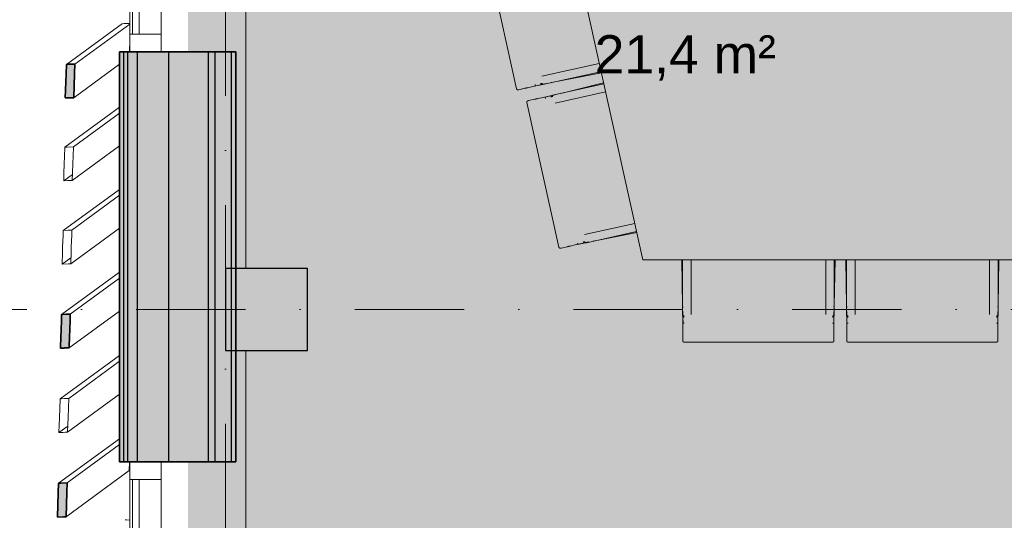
# Model space of a CAD drawing. Header units: millimetres. Extents: x -2530 to 151695, y -8763 to 71774.
# Tile 34 of 217: x 31538 to 35141, y 24015 to 25847. Entities that reach past the tile are written whole.
import ezdxf

# ---------------------------------------------------------------- set-up
doc = ezdxf.new("R2010")
doc.units = ezdxf.units.MM
doc.linetypes.add('RR_Level', pattern=[800, 400, -200, 0, -200])
for name, color, linetype, lineweight in [('A-AREA-____-IDEN', 2, 'Continuous', 13), ('A-AREA-____-PATT', 32, 'Continuous', 9), ('A-GLAZ-CURT-MCUT', 52, 'Continuous', 13), ('A-GLAZ-CURT-OTLN', 52, 'Continuous', 13), ('A-GLAZ-CWMG-MCUT', 51, 'Continuous', 13), ('A-GLAZ-CWMG-OTLN', 51, 'Continuous', 13), ('A-WALL-____-MCUT', 113, 'Continuous', 35), ('A-WALL-____-OTLN', 113, 'Continuous', 18), ('A-WALL-____-PATT', 111, 'Continuous', 35), ('I-FURN-____-OTLN', 30, 'Continuous', 13), ('S-COLS-____-MCUT', 52, 'Continuous', 25), ('S-COLS-____-OTLN', 52, 'Continuous', 18), ('S-GRID-____-OTLN', 1, 'Continuous', 9)]:
    doc.layers.add(name, color=color, linetype=linetype, lineweight=lineweight)
doc.styles.add('Arial_I', font='txt', dxfattribs={"height": 140})

# ---------------------------------------------------------------- blocks, each defined once
blk = doc.blocks.new('System Panel - HR__-556139-plot_V1 Copy 1')
at = {"layer": 'A-GLAZ-CURT-MCUT', "color": 250, "lineweight": 9}
for p, q in [((685, -22.5), (-685, -22.5)), ((-685, -22.5), (-685, -47.5)), ((685, -47.5), (685, -22.5)), ((-685, -47.5), (685, -47.5))]:
    blk.add_line(p, q, dxfattribs=at)
blk = doc.blocks.new('Rectangular Mullion - 65 x 114mm-464261-plot_V1 Copy 1')
at = {"layer": 'A-GLAZ-CWMG-OTLN', "color": 250, "lineweight": 9}
for p, q in [((31941.5, 25794.1), (31941.5, 27164.1)), ((32055.5, 25794.1), (32055.5, 27164.1))]:
    blk.add_line(p, q, dxfattribs=at)
blk = doc.blocks.new('Rectangular Mullion - 65 x 114mm-464267-plot_V1 Copy 1')
at = {"layer": 'A-GLAZ-CWMG-MCUT', "color": 250, "lineweight": 9}
for p, q in [((-65, 57), (0, 57)), ((-65, -57), (-65, 57)), ((0, 57), (0, -57)), ((0, -57), (-65, -57))]:
    blk.add_line(p, q, dxfattribs=at)
blk = doc.blocks.new('Rectangular Mullion - 65 x 114mm-464271-plot_V1 Copy 1')
at = {"layer": 'A-GLAZ-CWMG-MCUT', "color": 250, "lineweight": 9}
for p, q in [((0, 57), (-65, 57)), ((-65, 57), (-65, -57)), ((0, -57), (0, 57)), ((-65, -57), (0, -57))]:
    blk.add_line(p, q, dxfattribs=at)
blk = doc.blocks.new('027_Gilde - ATC_FacadeModel_rvt-1-plot_V1 Copy 1')
at = {"layer": 'A-WALL-____-MCUT', "lineweight": 5}
h = blk.add_hatch(color=67, dxfattribs=at)
h.paths.add_polyline_path([(34756.3, 16920.8), (34812.6, 16920.8), (34812.6, 16946), (34692.6, 16945.3), (34692.6, 16920.8), (34756.3, 16920.8)])
h.paths.add_polyline_path([(34386.8, 16920.8), (34450, 16920.8), (34450, 16946), (34330, 16945.3), (34330, 16920.8), (34343.1, 16920.8)])
h.paths.add_polyline_path([(34048.7, 16920.8), (34104.9, 16920.8), (34104.9, 16946), (33984.9, 16945.3), (33984.9, 16920.8), (34048.7, 16920.8)])
h.paths.add_polyline_path([(33399, 16920.8), (33477.9, 16920.8), (33477.9, 16946), (33443.8, 16945.4), (33443.8, 16936.5), (33378.8, 16936.8), (33377.2, 16946), (33317.9, 16945.4), (33317.9, 16920.8)])
h.paths.add_polyline_path([(33112.7, 16920.8), (33175.3, 16920.8), (33175.3, 16946), (33015.3, 16945.4), (33015.3, 16920.8), (33100.3, 16920.8)])
h.paths.add_polyline_path([(32537.1, 16920.9), (32635.8, 16920.9), (32635.8, 16946), (32506.3, 16945.5), (32506.3, 16936.5), (32441.3, 16936.8), (32441.3, 16944), (32435.8, 16944), (32435.8, 16920.9), (32493, 16920.9)])
h.paths.add_polyline_path([(32366.5, 16920.9), (32381.9, 16921.8), (32381.9, 16944), (32181.9, 16942.9), (32181.9, 16920.9), (32288.1, 16920.9)])
h.paths.add_polyline_path([(31961.8, 16920.9), (32149.3, 16921.8), (32149.3, 16944), (32132.5, 16944), (32132.5, 16936.5), (32067.5, 16937.1), (32067.5, 16950.9), (31949.3, 16949.9), (31949.3, 16935.9), (31949.3, 16934.9), (31949.3, 16920.9), (31969.1, 16921.4)])
h.paths.add_polyline_path([(31875.8, 16925.3), (31905.8, 16925.4), (31904, 17125.6), (31875.8, 17125.6), (31875.8, 16925.3)])
h.paths.add_polyline_path([(31804.1, 17101), (31834.5, 17101.7), (31834.5, 17282), (31834.5, 17282), (31834.5, 17304.1), (31804.1, 17303.3), (31804.1, 17101)])
h.paths.add_polyline_path([(31732, 17275.2), (31763.1, 17277.2), (31763.1, 17483.5), (31732, 17481.4), (31732, 17275.2)])
h.paths.add_polyline_path([(31821.4, 17281.1), (31821.4, 17281.1), (31827.5, 17281.5)])
h.paths.add_polyline_path([(31662.1, 17465.4), (31694.2, 17469.1), (31694.2, 17678.9), (31662.1, 17675.3), (31662.1, 17468.1)])
h.paths.add_polyline_path([(31605.4, 17684.6), (31638.5, 17689.3), (31638.5, 17900.7), (31605.4, 17895.9), (31605.4, 17688)])
h.paths.add_polyline_path([(31568.4, 18172.9), (31602.2, 18180), (31602.2, 18389.2), (31568.4, 18383.9), (31568.4, 18174.8)])
h.paths.add_polyline_path([(31573.1, 18421.7), (31606.8, 18426.9), (31606.8, 18637.7), (31573.1, 18632.6), (31573.1, 18423.6)])
h.paths.add_polyline_path([(31574.3, 18666.2), (31608, 18670.7), (31612.6, 18881.6), (31581.2, 18877.7), (31574.4, 18670.3)])
h.paths.add_polyline_path([(31598.7, 19939.3), (31631.9, 19942.7), (31636.6, 20110.8), (31604.1, 20107.5), (31598.7, 19939.3)])
h.paths.add_polyline_path([(31603.7, 20202.5), (31636.8, 20205.8), (31641.4, 20373.7), (31609.1, 20370.5), (31604.1, 20216.9)])
h.paths.add_polyline_path([(31619.1, 21019.9), (31651.9, 21022.8), (31656.5, 21190.1), (31624.6, 21187.2), (31619.3, 21025.5)])
h.paths.add_polyline_path([(31636.1, 21900.1), (31668.5, 21902.6), (31671.5, 22027.5), (31640.1, 22025), (31636.1, 21902.6)])
h.paths.add_polyline_path([(31664.5, 23408.6), (31696.6, 23410.5), (31699.5, 23534.5), (31668.6, 23532.7), (31664.6, 23408.9)])
h.paths.add_polyline_path([(31676.2, 24026.7), (31708, 24028.3), (31710.9, 24152.1), (31680.2, 24150.5), (31676.2, 24026.7)])
h.paths.add_polyline_path([(31687.8, 24644.9), (31719.5, 24646.3), (31721.5, 24769.7), (31691.8, 24768.3), (31687.8, 24644.9)])
h.paths.add_polyline_path([(31705.1, 25560.4), (31736.5, 25562.8), (31739.4, 25684.4), (31709.1, 25683.4), (31705.1, 25560.4)])
h.paths.add_polyline_path([(31716.3, 26156.9), (31747.6, 26157.8), (31750.4, 26280.5), (31720.3, 26279.6), (31716.3, 26157.2)])
h.paths.add_polyline_path([(31721.2, 26429.6), (31752.3, 26430.3), (31756.9, 26593.7), (31726.4, 26593), (31721.2, 26430.3)])
h.paths.add_polyline_path([(31732, 27004.6), (31763, 27005.2), (31766.8, 27168.2), (31737.2, 27167.6), (31732, 27004.6)])
h.paths.add_polyline_path([(31752.7, 28108.6), (31783.5, 28108.9), (31788.1, 28271.2), (31757.9, 28271), (31752.9, 28114.5)])
h.paths.add_polyline_path([(31757.7, 28375.2), (31788.5, 28375.4), (31793, 28537.6), (31762.9, 28537.4), (31757.7, 28375.2)])
h.paths.add_polyline_path([(31766.8, 28877.6), (31797.5, 28877.6), (31802.3, 29080.1), (31773.4, 29080), (31766.8, 28877.6)])
h.paths.add_polyline_path([(31802.3, 29133.8), (31807, 29336.1), (31778.1, 29334), (31773.4, 29133.9), (31802.3, 29133.8)])
h.paths.add_polyline_path([(31807, 29386.9), (31808.7, 29439.6), (31811.6, 29589.1), (31782.9, 29589.1), (31778.2, 29387), (31805.5, 29386.9)])
h.paths.add_polyline_path([(31811.6, 29637), (31813.5, 29695.7), (31816.2, 29839), (31787.6, 29839.1), (31782.9, 29637.1), (31811.5, 29637)])
h.paths.add_polyline_path([(31852.8, 31856.8), (31857.5, 32057.7), (31829.1, 32058.1), (31824.5, 31857.4), (31852.8, 31856.8)])
h.paths.add_polyline_path([(31857.5, 32105.5), (31862.1, 32306.3), (31833.7, 32306.6), (31829.1, 32106.1), (31853.3, 32105.6)])
h.paths.add_polyline_path([(31871.3, 32851.5), (31871.3, 32852.2), (31875.9, 33052), (31847.6, 33052.3), (31843, 32852.2), (31869.9, 32851.5)])
h.paths.add_polyline_path([(31875.9, 33100.1), (31880.5, 33300.6), (31852.3, 33301.1), (31847.7, 33100.8), (31875.9, 33100.1)])
h.paths.add_polyline_path([(31885.2, 33597.4), (31889.9, 33797.7), (31861.5, 33798), (31856.5, 33598.2), (31885.1, 33597.4)])
h.paths.add_polyline_path([(31889.7, 33846), (31889.8, 33846.9), (31895.4, 34046.3), (31866.2, 34046.7), (31861.6, 33846.8), (31887.1, 33846.1)])
h.paths.add_polyline_path([(31894.4, 34094.7), (31894.4, 34095.6), (31899, 34294.9), (31870.8, 34295.5), (31866.2, 34095.5), (31886.1, 34094.9)])
h.paths.add_polyline_path([(31899, 34343.3), (31899, 34344.2), (31903.7, 34543.5), (31875.4, 34543.9), (31869, 34344.2), (31894.9, 34343.4)])
h.paths.add_polyline_path([(31903.6, 34592), (31904, 34666.3), (31904, 34792.2), (31880.1, 34792.7), (31873.6, 34592.9), (31899.6, 34592.1)])
h.paths.add_polyline_path([(31904, 35338.3), (31904, 35538.4), (31893.9, 35538.2), (31888.9, 35338.7), (31900.9, 35338.4)])
h.paths.add_polyline_path([(31904, 35587), (31904, 35787.2), (31898.6, 35786.9), (31892.1, 35587.4), (31895, 35587.3)])
h.paths.add_polyline_path([(31904, 36084.6), (31902, 36106), (31902.8, 36084.6)])
h.paths.add_polyline_path([(31919.5, 36396.4), (31938, 36396.4), (31940.6, 36532.3), (31912.4, 36532.9), (31910.3, 36396.4), (31919, 36396.4)])
at = {"layer": 'A-WALL-____-OTLN'}
blk.add_hatch(color=47, dxfattribs=at).paths.add_polyline_path([(31919, 24229.1), (31919, 25729.1), (31904, 25729.1), (31904, 24229.1), (31908.7, 24229.1)])
at = {"layer": 'A-WALL-____-OTLN', "lineweight": 5}
blk.add_hatch(color=67, dxfattribs=at).paths.add_polyline_path([(31941.5, 24229.1), (31969, 24229.1), (31969, 25729.1), (31934, 25729.1), (31934, 24229.1), (31940.5, 24229.1)])
at = {"layer": 'A-WALL-____-PATT', "lineweight": 5}
for points in [[(31934, 24229.1), (31934, 25729.1), (31919, 25729.1), (31919, 24229.1)], [(31969, 24229.1), (32084, 24229.1), (32084, 25729.1), (31969, 25729.1), (31969, 24541.7)], [(32229, 24229.1), (32229, 25729.1), (32084, 25729.1), (32084, 24229.1), (32218.6, 24229.1)], [(32254, 24229.1), (32254, 25729.1), (32229, 25729.1), (32229, 24229.1)], [(32268.9, 24229.1), (32314, 24229.1), (32314, 25729.1), (32254, 25729.1), (32254, 24229.1)]]:
    blk.add_hatch(color=67, dxfattribs=at).paths.add_polyline_path(points)
h = blk.add_hatch(color=67, dxfattribs=at)
h.paths.add_polyline_path([(32314, 24229.1), (32329, 24229.1), (32329, 24636.8), (32314, 24636.8)])
h.paths.add_polyline_path([(32314, 24936.8), (32329, 24936.8), (32329, 25729.1), (32314, 25729.1), (32314, 25052.2)])
at = {"layer": 'A-WALL-____-MCUT', "color": 130}
for p, q in [((31904, 25729.1), (31904, 24229.1)), ((32329, 25729.1), (31904, 25729.1)), ((32329, 24229.1), (32329, 25729.1)), ((31707.9, 25648.9), (31709.1, 25683.4)), ((31709.1, 25683.4), (31713.5, 25683.5)), ((31713.5, 25683.5), (31724.8, 25683.9)), ((31724.8, 25683.9), (31729.1, 25684)), ((31729.1, 25684), (31740.5, 25684.4)), ((31740.5, 25684.4), (31739.4, 25650.4)), ((31705.1, 25560.4), (31707.9, 25648.9)), ((31739.4, 25650.4), (31736.5, 25561.4)), ((31716.4, 25560.8), (31705.1, 25560.4)), ((31720.8, 25560.9), (31716.4, 25560.8)), ((31732.1, 25561.3), (31720.8, 25560.9)), ((31736.5, 25561.4), (31732.1, 25561.3)), ((31691.3, 24751), (31691.8, 24768.4)), ((31691.8, 24768.4), (31696.3, 24768.6)), ((31696.3, 24768.6), (31707.7, 24769.1)), ((31707.7, 24769.1), (31712.1, 24769.3)), ((31712.1, 24769.3), (31723.5, 24769.8)), ((31723.5, 24769.8), (31722.9, 24752.7)), ((31689.8, 24706.6), (31691.3, 24751)), ((31722.9, 24752.7), (31721.5, 24708)), ((31687.8, 24644.9), (31689.3, 24689.3)), ((31689.3, 24689.3), (31689.8, 24706.6)), ((31720.9, 24691), (31719.5, 24646.3)), ((31721.5, 24708), (31720.9, 24691)), ((31699.3, 24645.4), (31687.8, 24644.9)), ((31703.7, 24645.6), (31699.3, 24645.4)), ((31715.1, 24646.1), (31703.7, 24645.6)), ((31719.5, 24646.3), (31715.1, 24646.1)), ((31904, 24229.1), (32329, 24229.1)), ((31679.1, 24115.7), (31680.2, 24150.5)), ((31680.2, 24150.5), (31689.1, 24151)), ((31689.1, 24151), (31712, 24152.1)), ((31712, 24152.1), (31710.9, 24117.9)), ((31676.2, 24026.7), (31679.1, 24115.7)), ((31710.9, 24117.9), (31708, 24028.3)), ((31699.2, 24027.9), (31676.2, 24026.7)), ((31708, 24028.3), (31699.2, 24027.9))]:
    blk.add_line(p, q, dxfattribs=at)
at = {"layer": 'A-WALL-____-MCUT', "color": 170, "lineweight": 25}
for p, q in [((31919, 24229.1), (31919, 25729.1)), ((31934, 24229.1), (31934, 25729.1)), ((31969, 24229.1), (31969, 25729.1)), ((32084, 24229.1), (32084, 25729.1)), ((32229, 24229.1), (32229, 25729.1)), ((32254, 24229.1), (32254, 25729.1)), ((32314, 24229.1), (32314, 25729.1))]:
    blk.add_line(p, q, dxfattribs=at)
at = {"layer": 'A-WALL-____-OTLN', "color": 210}
for p, q in [((32366.5, 26194.6), (32366.5, 24936.8)), ((31914.8, 25833.3), (31709.1, 25683.4)), ((31740.5, 25684.4), (31941.5, 25830.9)), ((31918.8, 25833.2), (31929.1, 25832.8)), ((31929.1, 25832.8), (31941.5, 25832.4)), ((31941.5, 25770.8), (31940.1, 25729.1)), ((31709.1, 25683.4), (31707.9, 25648.9)), ((31713.5, 25683.5), (31709.1, 25683.4)), ((31724.8, 25683.9), (31713.5, 25683.5)), ((31724.8, 25683.9), (31729.1, 25684)), ((31740.5, 25684.4), (31729.1, 25684)), ((31736.5, 25561.4), (31904, 25683.5)), ((31740.5, 25684.4), (31739.4, 25650.4)), ((31707.9, 25648.9), (31705.1, 25560.4)), ((31736.5, 25561.4), (31739.4, 25650.4)), ((31705.1, 25560.4), (31716.4, 25560.8)), ((31716.4, 25560.8), (31720.8, 25560.9)), ((31720.8, 25560.9), (31732.1, 25561.3)), ((31736.5, 25561.4), (31732.1, 25561.3)), ((31904, 25526.8), (31703.4, 25380.7)), ((31904, 25526.8), (31703.4, 25380.7)), ((31904, 25505.1), (31734.9, 25381.8)), ((31904, 25505.1), (31734.9, 25381.8)), ((31702.3, 25346.1), (31703.4, 25380.7)), ((31712.2, 25381), (31703.4, 25380.7)), ((31734.9, 25381.8), (31712.2, 25381)), ((31730.9, 25258.7), (31904, 25384.8)), ((31733.8, 25347.8), (31734.9, 25381.8)), ((31701.4, 25319.1), (31702.3, 25346.1)), ((31732.9, 25320.3), (31733.8, 25347.8)), ((31700.3, 25284.6), (31701.4, 25319.1)), ((31731.8, 25286.2), (31732.9, 25320.3)), ((31700.3, 25284.6), (31699.4, 25257.5)), ((31731.6, 25281), (31699.4, 25257.5)), ((31699.4, 25257.5), (31713.3, 25258)), ((31730.9, 25258.7), (31713.3, 25258)), ((31730.9, 25258.7), (31731.8, 25286.2)), ((31904, 25225.9), (31697.6, 25075.5)), ((31904, 25225.9), (31697.6, 25075.5)), ((31729.2, 25076.8), (31904, 25204.2)), ((31904, 25204.2), (31729.2, 25076.8)), ((31725.2, 24953.5), (31904, 25083.8)), ((31697.1, 25058.2), (31695.6, 25013.8)), ((31697.1, 25058.2), (31697.6, 25075.5)), ((31715.2, 25076.2), (31697.6, 25075.5)), ((31729.2, 25076.8), (31715.2, 25076.2)), ((31727.2, 25015.1), (31728.6, 25059.7)), ((31728.6, 25059.7), (31729.2, 25076.8)), ((31695.6, 25013.8), (31695.1, 24996.6)), ((31727.2, 25015.1), (31726.6, 24998.1)), ((31695.1, 24996.6), (31693.6, 24952.2)), ((31725.9, 24975.7), (31693.6, 24952.2)), ((31725.2, 24953.5), (31726.6, 24998.1)), ((31693.6, 24952.2), (31716.4, 24953.1)), ((31725.2, 24953.5), (31716.4, 24953.1)), ((31904, 24923), (31691.8, 24768.4)), ((31723.5, 24769.8), (31904, 24901.3)), ((31691.8, 24768.4), (31691.3, 24751)), ((31696.3, 24768.6), (31691.8, 24768.4)), ((31707.7, 24769.1), (31696.3, 24768.6)), ((31707.7, 24769.1), (31712.1, 24769.3)), ((31723.5, 24769.8), (31712.1, 24769.3)), ((31719.5, 24646.3), (31904, 24780.7)), ((31723.5, 24769.8), (31722.9, 24752.7)), ((31691.3, 24751), (31689.8, 24706.6)), ((31721.5, 24708), (31722.9, 24752.7)), ((31689.3, 24689.3), (31687.8, 24644.9)), ((31689.8, 24706.6), (31689.3, 24689.3)), ((31719.5, 24646.3), (31720.9, 24691)), ((31721.5, 24708), (31720.9, 24691)), ((31687.8, 24644.9), (31699.3, 24645.4)), ((31699.3, 24645.4), (31703.7, 24645.6)), ((31703.7, 24645.6), (31715.1, 24646.1)), ((31719.5, 24646.3), (31715.1, 24646.1)), ((31904, 24618.6), (31686, 24459.8)), ((31904, 24618.6), (31686, 24459.8)), ((32366.5, 24636.8), (32366.5, 23724.8)), ((31904, 24597), (31717.8, 24461.3)), ((31904, 24597), (31717.8, 24461.3)), ((31713.8, 24337.7), (31904, 24476.3)), ((31683.8, 24390.4), (31686, 24459.8)), ((31690.5, 24460), (31686, 24459.8)), ((31701.9, 24460.6), (31690.5, 24460)), ((31701.9, 24460.6), (31706.3, 24460.8)), ((31717.8, 24461.3), (31706.3, 24460.8)), ((31715.6, 24392.9), (31717.8, 24461.3)), ((31683.8, 24390.4), (31682, 24336.2)), ((31714.5, 24359.8), (31682, 24336.2)), ((31713.8, 24337.7), (31715.6, 24392.9)), ((31682, 24336.2), (31689, 24336.5)), ((31697.9, 24336.9), (31689, 24336.5)), ((31697.9, 24336.9), (31705, 24337.3)), ((31713.8, 24337.7), (31705, 24337.3)), ((31904, 24313.6), (31680.2, 24150.5)), ((31712, 24152.1), (31904, 24292)), ((31940.5, 24229.1), (31939.5, 24197)), ((31708, 24028.3), (31939.5, 24197)), ((31680.2, 24150.5), (31679.1, 24115.7)), ((31689.1, 24151), (31680.2, 24150.5)), ((31712, 24152.1), (31689.1, 24151)), ((31712, 24152.1), (31710.9, 24117.9)), ((31679.1, 24115.7), (31676.2, 24026.7)), ((31708, 24028.3), (31710.9, 24117.9)), ((31676.2, 24026.7), (31699.2, 24027.9)), ((31708, 24028.3), (31699.2, 24027.9)), ((31924.7, 24016.4), (31929.4, 24016.3)), ((31929.4, 24016.3), (31941.5, 24015.9))]:
    blk.add_line(p, q, dxfattribs=at)
at = {"layer": 'A-GLAZ-CURT-OTLN', "color": 210, "lineweight": 18, "rotation": 270.0000000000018}
for p in [(31998.5, 26479.1), (31998.5, 23479.1)]:
    blk.add_blockref('System Panel - HR__-556139-plot_V1 Copy 1', p, dxfattribs=at)
at = {"layer": 'A-GLAZ-CWMG-OTLN', "color": 210, "lineweight": 18}
for p in [(0, 0), (0, -3000)]:
    blk.add_blockref('Rectangular Mullion - 65 x 114mm-464261-plot_V1 Copy 1', p, dxfattribs=at)
at = {"layer": 'A-GLAZ-CWMG-OTLN', "color": 210, "lineweight": 18, "extrusion": (0, 0, -1), "rotation": 269.9999999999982}
blk.add_blockref('Rectangular Mullion - 65 x 114mm-464267-plot_V1 Copy 1', (-31998.5, 25729.1), dxfattribs=at)
at = {"layer": 'A-GLAZ-CWMG-OTLN', "color": 210, "lineweight": 18, "rotation": 90.00000000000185}
blk.add_blockref('Rectangular Mullion - 65 x 114mm-464271-plot_V1 Copy 1', (31998.5, 24229.1), dxfattribs=at)
blk = doc.blocks.new('NLRS_82_FU_UN_coalesse_etable_faceted_12ft_aluminum_coalesse_GEN - 12_ x 60_ x 29_ _4 Utility Box_ 2-6447984-plot_V1 Copy 1')
at = {"layer": 'I-FURN-____-OTLN', "color": 9}
for p, q in [((-2500, 0), (-2222.9, -1250)), ((-2222.9, -1250), (2222.9, -1250))]:
    blk.add_line(p, q, dxfattribs=at)
blk = doc.blocks.new('NLRS_28_SC_LIB_kolom recht_generiek_ISR - kolom beton_ONTWERP-6193513-plot_V1 Copy 1')
at = {"layer": 'S-COLS-____-OTLN', "lineweight": 13}
blk.add_hatch(color=256, dxfattribs=at).paths.add_polyline_path([(150, -150), (150, 150), (-150, 150), (-150, -150)])
at = {"layer": 'S-COLS-____-MCUT'}
for p, q in [((150, 150), (-150, 150)), ((-150, 150), (-150, -150)), ((150, -150), (150, 150)), ((-150, -150), (150, -150))]:
    blk.add_line(p, q, dxfattribs=at)
blk = doc.blocks.new('Steelcase Coalesse - Andoo - Seating - Chair - Closed Arm-V149-plot_V1 Copy 1')
at = {"layer": 'I-FURN-____-OTLN', "lineweight": 9}
for p, q in [((-277.1, -442), (-280.3, -285.4)), ((-277.1, -285.4), (-277.1, -478.3)), ((-246.3, -474.1), (-246.3, -285.4)), ((246.3, -285.4), (246.3, -474.1)), ((277.1, -478.3), (277.1, -285.4)), ((280.3, -285.4), (277.1, -441.1)), ((-276.5, -444.4), (-276.5, -448)), ((276.1, -446.8), (276.1, -444.3)), ((-271.1, -479.7), (-276.3, -479.8)), ((-276.2, -483.9), (-276.3, -479.8)), ((-276.2, -483.9), (-271.1, -483.8)), ((-275.8, -505.7), (-276.2, -483.9)), ((-271.1, -478.5), (-274.3, -478.5)), ((274.3, -478.5), (270.9, -478.5)), ((276.3, -479.8), (270.9, -479.7)), ((270.9, -483.8), (276.2, -483.9)), ((276.2, -483.9), (275.8, -505.7)), ((275.9, -505.7), (276.2, -489.4)), ((276.3, -479.8), (276.2, -483.9)), ((-271.1, -505.6), (-275.8, -505.7)), ((275.8, -505.7), (270.9, -505.6)), ((-276.5, -544.5), (-276.5, -567.8)), ((-271.1, -575.1), (270.9, -575.1)), ((276.1, -567.8), (276.1, -544.5))]:
    blk.add_line(p, q, dxfattribs=at)
at = {"layer": 'I-FURN-____-OTLN', "lineweight": 9, "flags": 128}
for points in [[(-276.5, -465), (-276.5, -473.1), (-276.5, -486.2), (-276.5, -501.7), (-276.5, -519.4), (-276.5, -534.6)], [(276.1, -534.4), (276.1, -514.9), (276.1, -497.7), (276.1, -482.8), (276.1, -470.2), (276.1, -464.2)], [(-276.5, -534.6), (-276.5, -534.7), (-276.5, -534.9), (-276.5, -535), (-276.5, -535.2), (-276.5, -535.4), (-276.5, -535.6), (-276.5, -535.8), (-276.5, -536.1), (-276.5, -536.3), (-276.5, -536.6), (-276.5, -536.8), (-276.5, -537.1), (-276.5, -537.4), (-276.5, -537.7), (-276.5, -538), (-276.5, -538.3), (-276.5, -538.6), (-276.5, -539), (-276.5, -539.3), (-276.5, -539.6), (-276.5, -540), (-276.5, -540.3), (-276.5, -540.7), (-276.5, -541.1), (-276.5, -541.4), (-276.5, -541.8), (-276.5, -542.2), (-276.5, -542.6), (-276.5, -543), (-276.5, -543.3), (-276.5, -543.7), (-276.5, -544.1), (-276.5, -544.5), (-276.5, -544.5)], [(276.1, -544.5), (276.1, -544.2), (276.1, -543.8), (276.1, -543.4), (276.1, -543), (276.1, -542.6), (276.1, -542.2), (276.1, -541.8), (276.1, -541.5), (276.1, -541.1), (276.1, -540.7), (276.1, -540.3), (276.1, -540), (276.1, -539.6), (276.1, -539.3), (276.1, -538.9), (276.1, -538.6), (276.1, -538.3), (276.1, -537.9), (276.1, -537.6), (276.1, -537.3), (276.1, -537), (276.1, -536.8), (276.1, -536.5), (276.1, -536.2), (276.1, -536), (276.1, -535.7), (276.1, -535.5), (276.1, -535.3), (276.1, -535.1), (276.1, -534.9), (276.1, -534.8), (276.1, -534.6), (276.1, -534.5), (276.1, -534.4)], [(-276.5, -567.8), (-276.5, -567.9), (-276.5, -567.9), (-276.5, -568), (-276.5, -568.1), (-276.5, -568.2), (-276.5, -568.3), (-276.5, -568.4), (-276.5, -568.4), (-276.5, -568.5), (-276.5, -568.6), (-276.5, -568.7), (-276.5, -568.7), (-276.5, -568.8), (-276.5, -568.9), (-276.5, -568.9), (-276.5, -569), (-276.5, -569.1), (-276.5, -569.1), (-276.5, -569.2), (-276.5, -569.2), (-276.5, -569.3), (-276.5, -569.3), (-276.5, -569.4), (-276.5, -569.4), (-276.5, -569.5), (-276.5, -569.5), (-276.5, -569.5), (-276.5, -569.6), (-276.5, -569.6), (-276.5, -569.6), (-276.5, -569.6), (-276.5, -569.7), (-276.5, -569.7), (-276.5, -569.7), (-276.5, -569.7)], [(-276.5, -569.7), (-276.5, -569.7), (-276.5, -569.7), (-276.5, -569.7), (-276.5, -569.7), (-276.5, -569.6), (-276.5, -569.6), (-276.5, -569.6), (-276.5, -569.6)], [(-271.1, -575.1), (-271.3, -575.1), (-271.6, -575), (-271.8, -575), (-272, -575), (-272.2, -575), (-272.4, -574.9), (-272.6, -574.9), (-272.8, -574.8), (-273, -574.7), (-273.2, -574.6), (-273.4, -574.6), (-273.6, -574.5), (-273.8, -574.4), (-274, -574.2), (-274.2, -574.1), (-274.3, -574), (-274.5, -573.9), (-274.7, -573.7), (-274.8, -573.6), (-275, -573.4), (-275.1, -573.3), (-275.3, -573.1), (-275.4, -572.9), (-275.5, -572.8), (-275.6, -572.6), (-275.8, -572.4), (-275.9, -572.2), (-276, -572), (-276, -571.8), (-276.1, -571.6), (-276.2, -571.4), (-276.3, -571.2), (-276.3, -571), (-276.4, -570.8), (-276.4, -570.6), (-276.4, -570.4), (-276.5, -570.2), (-276.5, -570), (-276.5, -569.8), (-276.5, -569.7)], [(276.1, -569.9), (276.1, -570.1), (276.1, -570.3), (276.1, -570.5), (276.1, -570.7), (276, -570.9), (276, -571.1), (275.9, -571.3), (275.9, -571.5), (275.8, -571.7), (275.7, -571.9), (275.7, -572.1), (275.6, -572.3), (275.5, -572.4), (275.4, -572.6), (275.2, -572.8), (275.1, -573), (275, -573.1), (274.9, -573.3), (274.7, -573.4), (274.6, -573.6), (274.4, -573.7), (274.3, -573.9), (274.1, -574), (273.9, -574.1), (273.8, -574.2), (273.6, -574.3), (273.4, -574.4), (273.2, -574.5), (273, -574.6), (272.8, -574.7), (272.6, -574.8), (272.4, -574.8), (272.2, -574.9), (272, -574.9), (271.8, -575), (271.6, -575), (271.4, -575), (271.2, -575.1), (271, -575.1), (270.9, -575.1)], [(276.1, -569.9), (276.1, -569.8), (276.1, -569.8), (276.1, -569.8), (276.1, -569.8), (276.1, -569.8), (276.1, -569.8), (276.1, -569.7), (276.1, -569.7), (276.1, -569.7), (276.1, -569.6), (276.1, -569.6), (276.1, -569.5), (276.1, -569.5), (276.1, -569.4), (276.1, -569.4), (276.1, -569.3), (276.1, -569.3), (276.1, -569.2), (276.1, -569.2), (276.1, -569.1), (276.1, -569), (276.1, -568.9), (276.1, -568.9), (276.1, -568.8), (276.1, -568.7), (276.1, -568.6), (276.1, -568.5), (276.1, -568.5), (276.1, -568.4), (276.1, -568.3), (276.1, -568.2), (276.1, -568.1), (276.1, -568), (276.1, -567.9), (276.1, -567.8), (276.1, -567.8)], [(276.1, -569.7), (276.1, -569.7), (276.1, -569.8), (276.1, -569.8), (276.1, -569.8), (276.1, -569.8), (276.1, -569.8), (276.1, -569.8), (276.1, -569.9)]]:
    blk.add_lwpolyline(points, dxfattribs=at)
at = {"layer": 'I-FURN-____-OTLN', "lineweight": 9}
for centre, major_axis, ratio, start_param, end_param in [((-274.3, -478.3), (2.76, 0), 0.066814, 3.141593, 4.712389), ((-271.1, -476.9), (5.36, 0), 0.999043, 3.665191, 4.712389), ((270.9, -477), (5.21, 0), 0.999043, 4.712389, 5.759587), ((274.3, -478.3), (2.76, 0), 0.066814, 4.712389, 6.283185)]:
    blk.add_ellipse(centre, major_axis=major_axis, ratio=ratio, start_param=start_param, end_param=end_param, dxfattribs=at)
blk = doc.blocks.new('Steelcase Coalesse - Andoo - Seating - Chair - Closed Arm-V150-plot_V1 Copy 1')
at = {"layer": 'I-FURN-____-OTLN', "lineweight": 9}
for p, q in [((-277.1, -442), (-280.8, -259.2)), ((-277.1, -259.2), (-277.1, -478.3)), ((-246.3, -474.1), (-246.3, -259.2)), ((246.3, -259.2), (246.3, -474.1)), ((280.8, -259.2), (277.1, -439.1)), ((277.1, -478.3), (277.1, -261.3)), ((-276.5, -444.4), (-276.5, -448)), ((276.1, -446.8), (276.1, -444.3)), ((-271.1, -479.7), (-276.3, -479.8)), ((-276.2, -483.9), (-276.3, -479.8)), ((-276.2, -483.9), (-271.1, -483.8)), ((-275.8, -505.7), (-276.2, -483.9)), ((-271.1, -478.5), (-274.3, -478.5)), ((274.3, -478.5), (270.9, -478.5)), ((276.3, -479.8), (270.9, -479.7)), ((270.9, -483.8), (276.2, -483.9)), ((276.2, -483.9), (275.8, -505.7)), ((275.9, -505.7), (276.2, -489.4)), ((276.3, -479.8), (276.2, -483.9)), ((-271.1, -505.6), (-275.8, -505.7)), ((275.8, -505.7), (270.9, -505.6)), ((-276.5, -544.5), (-276.5, -567.8)), ((-271.1, -575.1), (270.9, -575.1)), ((276.1, -567.8), (276.1, -544.5))]:
    blk.add_line(p, q, dxfattribs=at)
at = {"layer": 'I-FURN-____-OTLN', "lineweight": 9, "flags": 128}
for points in [[(-276.5, -465), (-276.5, -473.1), (-276.5, -486.2), (-276.5, -501.7), (-276.5, -519.4), (-276.5, -534.6)], [(276.1, -534.4), (276.1, -514.9), (276.1, -497.7), (276.1, -482.8), (276.1, -470.2), (276.1, -464.2)], [(-276.5, -534.6), (-276.5, -534.7), (-276.5, -534.9), (-276.5, -535), (-276.5, -535.2), (-276.5, -535.4), (-276.5, -535.6), (-276.5, -535.8), (-276.5, -536.1), (-276.5, -536.3), (-276.5, -536.6), (-276.5, -536.8), (-276.5, -537.1), (-276.5, -537.4), (-276.5, -537.7), (-276.5, -538), (-276.5, -538.3), (-276.5, -538.6), (-276.5, -539), (-276.5, -539.3), (-276.5, -539.6), (-276.5, -540), (-276.5, -540.3), (-276.5, -540.7), (-276.5, -541.1), (-276.5, -541.4), (-276.5, -541.8), (-276.5, -542.2), (-276.5, -542.6), (-276.5, -543), (-276.5, -543.3), (-276.5, -543.7), (-276.5, -544.1), (-276.5, -544.5), (-276.5, -544.5)], [(276.1, -544.5), (276.1, -544.2), (276.1, -543.8), (276.1, -543.4), (276.1, -543), (276.1, -542.6), (276.1, -542.2), (276.1, -541.8), (276.1, -541.5), (276.1, -541.1), (276.1, -540.7), (276.1, -540.3), (276.1, -540), (276.1, -539.6), (276.1, -539.3), (276.1, -538.9), (276.1, -538.6), (276.1, -538.3), (276.1, -537.9), (276.1, -537.6), (276.1, -537.3), (276.1, -537), (276.1, -536.8), (276.1, -536.5), (276.1, -536.2), (276.1, -536), (276.1, -535.7), (276.1, -535.5), (276.1, -535.3), (276.1, -535.1), (276.1, -534.9), (276.1, -534.8), (276.1, -534.6), (276.1, -534.5), (276.1, -534.4)], [(-276.5, -567.8), (-276.5, -567.9), (-276.5, -567.9), (-276.5, -568), (-276.5, -568.1), (-276.5, -568.2), (-276.5, -568.3), (-276.5, -568.4), (-276.5, -568.4), (-276.5, -568.5), (-276.5, -568.6), (-276.5, -568.7), (-276.5, -568.7), (-276.5, -568.8), (-276.5, -568.9), (-276.5, -568.9), (-276.5, -569), (-276.5, -569.1), (-276.5, -569.1), (-276.5, -569.2), (-276.5, -569.2), (-276.5, -569.3), (-276.5, -569.3), (-276.5, -569.4), (-276.5, -569.4), (-276.5, -569.5), (-276.5, -569.5), (-276.5, -569.5), (-276.5, -569.6), (-276.5, -569.6), (-276.5, -569.6), (-276.5, -569.6), (-276.5, -569.7), (-276.5, -569.7), (-276.5, -569.7), (-276.5, -569.7)], [(-276.5, -569.7), (-276.5, -569.7), (-276.5, -569.7), (-276.5, -569.7), (-276.5, -569.7), (-276.5, -569.6), (-276.5, -569.6), (-276.5, -569.6), (-276.5, -569.6)], [(-271.1, -575.1), (-271.3, -575.1), (-271.6, -575), (-271.8, -575), (-272, -575), (-272.2, -575), (-272.4, -574.9), (-272.6, -574.9), (-272.8, -574.8), (-273, -574.7), (-273.2, -574.6), (-273.4, -574.6), (-273.6, -574.5), (-273.8, -574.4), (-274, -574.2), (-274.2, -574.1), (-274.3, -574), (-274.5, -573.9), (-274.7, -573.7), (-274.8, -573.6), (-275, -573.4), (-275.1, -573.3), (-275.3, -573.1), (-275.4, -572.9), (-275.5, -572.8), (-275.6, -572.6), (-275.8, -572.4), (-275.9, -572.2), (-276, -572), (-276, -571.8), (-276.1, -571.6), (-276.2, -571.4), (-276.3, -571.2), (-276.3, -571), (-276.4, -570.8), (-276.4, -570.6), (-276.4, -570.4), (-276.5, -570.2), (-276.5, -570), (-276.5, -569.8), (-276.5, -569.7)], [(276.1, -569.9), (276.1, -570.1), (276.1, -570.3), (276.1, -570.5), (276.1, -570.7), (276, -570.9), (276, -571.1), (275.9, -571.3), (275.9, -571.5), (275.8, -571.7), (275.7, -571.9), (275.7, -572.1), (275.6, -572.3), (275.5, -572.4), (275.4, -572.6), (275.2, -572.8), (275.1, -573), (275, -573.1), (274.9, -573.3), (274.7, -573.4), (274.6, -573.6), (274.4, -573.7), (274.3, -573.9), (274.1, -574), (273.9, -574.1), (273.8, -574.2), (273.6, -574.3), (273.4, -574.4), (273.2, -574.5), (273, -574.6), (272.8, -574.7), (272.6, -574.8), (272.4, -574.8), (272.2, -574.9), (272, -574.9), (271.8, -575), (271.6, -575), (271.4, -575), (271.2, -575.1), (271, -575.1), (270.9, -575.1)], [(276.1, -569.9), (276.1, -569.8), (276.1, -569.8), (276.1, -569.8), (276.1, -569.8), (276.1, -569.8), (276.1, -569.8), (276.1, -569.7), (276.1, -569.7), (276.1, -569.7), (276.1, -569.6), (276.1, -569.6), (276.1, -569.5), (276.1, -569.5), (276.1, -569.4), (276.1, -569.4), (276.1, -569.3), (276.1, -569.3), (276.1, -569.2), (276.1, -569.2), (276.1, -569.1), (276.1, -569), (276.1, -568.9), (276.1, -568.9), (276.1, -568.8), (276.1, -568.7), (276.1, -568.6), (276.1, -568.5), (276.1, -568.5), (276.1, -568.4), (276.1, -568.3), (276.1, -568.2), (276.1, -568.1), (276.1, -568), (276.1, -567.9), (276.1, -567.8), (276.1, -567.8)], [(276.1, -569.7), (276.1, -569.7), (276.1, -569.8), (276.1, -569.8), (276.1, -569.8), (276.1, -569.8), (276.1, -569.8), (276.1, -569.8), (276.1, -569.9)]]:
    blk.add_lwpolyline(points, dxfattribs=at)
at = {"layer": 'I-FURN-____-OTLN', "lineweight": 9}
for centre, major_axis, ratio, start_param, end_param in [((-274.3, -478.3), (2.76, 0), 0.066814, 3.141593, 4.712389), ((-271.1, -476.9), (5.36, 0), 0.999043, 3.665191, 4.712389), ((270.9, -477), (5.21, 0), 0.999043, 4.712389, 5.759587), ((274.3, -478.3), (2.76, 0), 0.066814, 4.712389, 6.283185)]:
    blk.add_ellipse(centre, major_axis=major_axis, ratio=ratio, start_param=start_param, end_param=end_param, dxfattribs=at)
blk = doc.blocks.new('Steelcase Coalesse - Andoo - Seating - Chair - Closed Arm-V151-plot_V1 Copy 1')
at = {"layer": 'I-FURN-____-OTLN', "lineweight": 9}
for p, q in [((-277.1, -442), (-280.5, -273.4)), ((-277.1, -273.4), (-277.1, -478.3)), ((-246.3, -474.1), (-246.3, -273.4)), ((246.3, -273.4), (246.3, -474.1)), ((277.1, -478.3), (277.1, -273.4)), ((280.5, -273.4), (277.1, -441.1)), ((-276.5, -444.4), (-276.5, -448)), ((276.1, -446.8), (276.1, -444.3)), ((-271.1, -479.7), (-276.3, -479.8)), ((-276.2, -483.9), (-276.3, -479.8)), ((-276.2, -483.9), (-271.1, -483.8)), ((-275.8, -505.7), (-276.2, -483.9)), ((-271.1, -478.5), (-274.3, -478.5)), ((274.3, -478.5), (270.9, -478.5)), ((276.3, -479.8), (270.9, -479.7)), ((270.9, -483.8), (276.2, -483.9)), ((276.2, -483.9), (275.8, -505.7)), ((275.9, -505.7), (276.2, -489.4)), ((276.3, -479.8), (276.2, -483.9)), ((-271.1, -505.6), (-275.8, -505.7)), ((275.8, -505.7), (270.9, -505.6)), ((-276.5, -544.5), (-276.5, -567.8)), ((-271.1, -575.1), (270.9, -575.1)), ((276.1, -567.8), (276.1, -544.5))]:
    blk.add_line(p, q, dxfattribs=at)
at = {"layer": 'I-FURN-____-OTLN', "lineweight": 9, "flags": 128}
for points in [[(-276.5, -462.4), (-276.5, -473.1), (-276.5, -486.2), (-276.5, -501.7), (-276.5, -519.4), (-276.5, -534.6)], [(276.1, -534.4), (276.1, -514.9), (276.1, -497.7), (276.1, -482.8), (276.1, -470.2), (276.1, -464)], [(-276.5, -534.6), (-276.5, -534.7), (-276.5, -534.9), (-276.5, -535), (-276.5, -535.2), (-276.5, -535.4), (-276.5, -535.6), (-276.5, -535.8), (-276.5, -536.1), (-276.5, -536.3), (-276.5, -536.6), (-276.5, -536.8), (-276.5, -537.1), (-276.5, -537.4), (-276.5, -537.7), (-276.5, -538), (-276.5, -538.3), (-276.5, -538.6), (-276.5, -539), (-276.5, -539.3), (-276.5, -539.6), (-276.5, -540), (-276.5, -540.3), (-276.5, -540.7), (-276.5, -541.1), (-276.5, -541.4), (-276.5, -541.8), (-276.5, -542.2), (-276.5, -542.6), (-276.5, -543), (-276.5, -543.3), (-276.5, -543.7), (-276.5, -544.1), (-276.5, -544.5), (-276.5, -544.5)], [(276.1, -544.5), (276.1, -544.2), (276.1, -543.8), (276.1, -543.4), (276.1, -543), (276.1, -542.6), (276.1, -542.2), (276.1, -541.8), (276.1, -541.5), (276.1, -541.1), (276.1, -540.7), (276.1, -540.3), (276.1, -540), (276.1, -539.6), (276.1, -539.3), (276.1, -538.9), (276.1, -538.6), (276.1, -538.3), (276.1, -537.9), (276.1, -537.6), (276.1, -537.3), (276.1, -537), (276.1, -536.8), (276.1, -536.5), (276.1, -536.2), (276.1, -536), (276.1, -535.7), (276.1, -535.5), (276.1, -535.3), (276.1, -535.1), (276.1, -534.9), (276.1, -534.8), (276.1, -534.6), (276.1, -534.5), (276.1, -534.4)], [(-276.5, -567.8), (-276.5, -567.9), (-276.5, -567.9), (-276.5, -568), (-276.5, -568.1), (-276.5, -568.2), (-276.5, -568.3), (-276.5, -568.4), (-276.5, -568.4), (-276.5, -568.5), (-276.5, -568.6), (-276.5, -568.7), (-276.5, -568.7), (-276.5, -568.8), (-276.5, -568.9), (-276.5, -568.9), (-276.5, -569), (-276.5, -569.1), (-276.5, -569.1), (-276.5, -569.2), (-276.5, -569.2), (-276.5, -569.3), (-276.5, -569.3), (-276.5, -569.4), (-276.5, -569.4), (-276.5, -569.5), (-276.5, -569.5), (-276.5, -569.5), (-276.5, -569.6), (-276.5, -569.6), (-276.5, -569.6), (-276.5, -569.6), (-276.5, -569.7), (-276.5, -569.7), (-276.5, -569.7), (-276.5, -569.7)], [(-276.5, -569.7), (-276.5, -569.7), (-276.5, -569.7), (-276.5, -569.7), (-276.5, -569.7), (-276.5, -569.6), (-276.5, -569.6), (-276.5, -569.6), (-276.5, -569.6)], [(-271.1, -575.1), (-271.3, -575.1), (-271.6, -575), (-271.8, -575), (-272, -575), (-272.2, -575), (-272.4, -574.9), (-272.6, -574.9), (-272.8, -574.8), (-273, -574.7), (-273.2, -574.6), (-273.4, -574.6), (-273.6, -574.5), (-273.8, -574.4), (-274, -574.2), (-274.2, -574.1), (-274.3, -574), (-274.5, -573.9), (-274.7, -573.7), (-274.8, -573.6), (-275, -573.4), (-275.1, -573.3), (-275.3, -573.1), (-275.4, -572.9), (-275.5, -572.8), (-275.6, -572.6), (-275.8, -572.4), (-275.9, -572.2), (-276, -572), (-276, -571.8), (-276.1, -571.6), (-276.2, -571.4), (-276.3, -571.2), (-276.3, -571), (-276.4, -570.8), (-276.4, -570.6), (-276.4, -570.4), (-276.5, -570.2), (-276.5, -570), (-276.5, -569.8), (-276.5, -569.7)], [(276.1, -569.9), (276.1, -570.1), (276.1, -570.3), (276.1, -570.5), (276.1, -570.7), (276, -570.9), (276, -571.1), (275.9, -571.3), (275.9, -571.5), (275.8, -571.7), (275.7, -571.9), (275.7, -572.1), (275.6, -572.3), (275.5, -572.4), (275.4, -572.6), (275.2, -572.8), (275.1, -573), (275, -573.1), (274.9, -573.3), (274.7, -573.4), (274.6, -573.6), (274.4, -573.7), (274.3, -573.9), (274.1, -574), (273.9, -574.1), (273.8, -574.2), (273.6, -574.3), (273.4, -574.4), (273.2, -574.5), (273, -574.6), (272.8, -574.7), (272.6, -574.8), (272.4, -574.8), (272.2, -574.9), (272, -574.9), (271.8, -575), (271.6, -575), (271.4, -575), (271.2, -575.1), (271, -575.1), (270.9, -575.1)], [(276.1, -569.9), (276.1, -569.8), (276.1, -569.8), (276.1, -569.8), (276.1, -569.8), (276.1, -569.8), (276.1, -569.8), (276.1, -569.7), (276.1, -569.7), (276.1, -569.7), (276.1, -569.6), (276.1, -569.6), (276.1, -569.5), (276.1, -569.5), (276.1, -569.4), (276.1, -569.4), (276.1, -569.3), (276.1, -569.3), (276.1, -569.2), (276.1, -569.2), (276.1, -569.1), (276.1, -569), (276.1, -568.9), (276.1, -568.9), (276.1, -568.8), (276.1, -568.7), (276.1, -568.6), (276.1, -568.5), (276.1, -568.5), (276.1, -568.4), (276.1, -568.3), (276.1, -568.2), (276.1, -568.1), (276.1, -568), (276.1, -567.9), (276.1, -567.8), (276.1, -567.8)], [(276.1, -569.7), (276.1, -569.7), (276.1, -569.8), (276.1, -569.8), (276.1, -569.8), (276.1, -569.8), (276.1, -569.8), (276.1, -569.8), (276.1, -569.9)]]:
    blk.add_lwpolyline(points, dxfattribs=at)
at = {"layer": 'I-FURN-____-OTLN', "lineweight": 9}
for centre, major_axis, ratio, start_param, end_param in [((-274.3, -478.3), (2.76, 0), 0.066814, 3.141593, 4.712389), ((-271.1, -476.9), (5.36, 0), 0.999043, 3.665191, 4.712389), ((270.9, -477), (5.21, 0), 0.999043, 4.712389, 5.759587), ((274.3, -478.3), (2.76, 0), 0.066814, 4.712389, 6.283185)]:
    blk.add_ellipse(centre, major_axis=major_axis, ratio=ratio, start_param=start_param, end_param=end_param, dxfattribs=at)

msp = doc.modelspace()

# ---------------------------------------------------------------- hatches: boundary and pattern name
at = {"layer": 'A-AREA-____-PATT', "transparency": 33554509}
msp.add_hatch(color=254, dxfattribs=at).paths.add_polyline_path([(32291.4834, 23664.7966), (32291.4834, 23714.7966), (32366.4834, 23714.7966), (32366.4834, 23724.7966), (32416.4834, 23724.7966), (32416.4834, 23677.2966), (33366.4834, 23677.2966), (33366.4834, 23724.7966), (33416.4834, 23724.7966), (33416.4834, 23677.2966), (34366.4834, 23677.2966), (34366.4834, 23724.7966), (34416.4834, 23724.7966), (34416.4834, 23677.2966), (35366.4834, 23677.2966), (35366.4834, 23724.7966), (35416.4834, 23724.7966), (35416.4834, 23677.2966), (36366.4834, 23677.2966), (36366.4834, 23724.7966), (36416.4834, 23724.7966), (36416.4834, 23677.2966), (36645.3265, 23677.2966), (36645.3265, 29298.6992), (32328.9813, 28142.138), (32328.9813, 27229.147), (32153.9834, 27229.147), (32153.9834, 26220), (32366.4834, 26220), (32366.4834, 26194.6), (32153.9834, 26194.6), (32153.9834, 25729.147), (32328.9813, 25729.147), (32328.9813, 24936.7966), (32591.4834, 24936.7966), (32591.4834, 24636.7966), (32328.9813, 24636.7966), (32328.9813, 24229.147), (32153.9834, 24229.147), (32153.9834, 23664.7966), (32240.8476, 23664.7966)])

# ---------------------------------------------------------------- linework, layer by layer
at = {"layer": 'S-GRID-____-OTLN', "linetype": 'RR_Level'}
for p, q in [((32291.4834, 70774.2271), (32291.4834, -6763.3674)), ((72370.1525, 24786.7966), (-34.3191, 24786.7966))]:
    msp.add_line(p, q, dxfattribs=at)

# ---------------------------------------------------------------- block references
at = {"lineweight": 5}
msp.add_blockref('027_Gilde - ATC_FacadeModel_rvt-1-plot_V1 Copy 1', (0, 0), dxfattribs=at)
at = {"layer": 'I-FURN-____-OTLN', "color": 9}
msp.add_blockref('NLRS_82_FU_UN_coalesse_etable_faceted_12ft_aluminum_coalesse_GEN - 12_ x 60_ x 29_ _4 Utility Box_ 2-6447984-plot_V1 Copy 1', (36041.4834, 26218.5592), dxfattribs=at)
at = {"layer": 'I-FURN-____-OTLN', "color": 253, "rotation": 282.5000675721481}
for name, p in [('Steelcase Coalesse - Andoo - Seating - Chair - Closed Arm-V150-plot_V1 Copy 1', (33859.1682, 25983.2004)), ('Steelcase Coalesse - Andoo - Seating - Chair - Closed Arm-V149-plot_V1 Copy 1', (34014.4596, 25403.6449))]:
    msp.add_blockref(name, p, dxfattribs=at)
at = {"layer": 'I-FURN-____-OTLN', "color": 253}
for p in [(34241.4834, 25241.9432), (34841.4834, 25241.9432)]:
    msp.add_blockref('Steelcase Coalesse - Andoo - Seating - Chair - Closed Arm-V151-plot_V1 Copy 1', p, dxfattribs=at)
at = {"layer": 'S-COLS-____-OTLN', "lineweight": 13}
msp.add_blockref('NLRS_28_SC_LIB_kolom recht_generiek_ISR - kolom beton_ONTWERP-6193513-plot_V1 Copy 1', (32441.4834, 24786.7966), dxfattribs=at)

# ---------------------------------------------------------------- texts
at = {"layer": 'A-AREA-____-IDEN', "lineweight": 9, "insert": (33642.5003, 25790.0239), "char_height": 140, "width": 865.8225, "attachment_point": 1, "style": 'Arial_I'}
msp.add_mtext('21,4 m²', dxfattribs=at)

doc.saveas('drawing.dxf')
